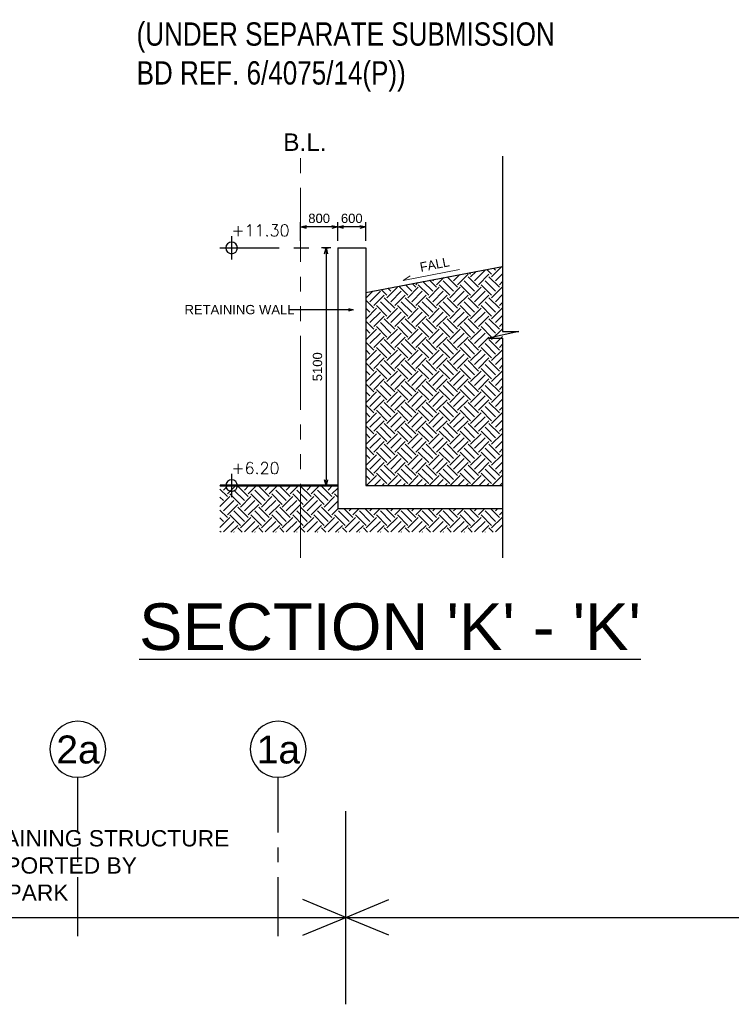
# Model space of a CAD drawing. Header units: millimetres. Extents: x 113048 to 489828, y -130780 to 23393.
# Tile 33 of 98: x 201323 to 216591, y -111190 to -90065. Entities that reach past the tile are written whole.
import ezdxf

# ---------------------------------------------------------------- set-up
doc = ezdxf.new("R2010")
doc.units = ezdxf.units.MM
doc.header["$LTSCALE"] = 100
for name, pattern in [('Center', [40, 10, -5, 20, -5]), ('DASHDOT', [1, 0.5, -0.25, 0, -0.25]), ('Grid Line', [22.225, 12.7, -3.175, 3.175, -3.175]), ('PHANTOM', [63.5, 31.75, -6.35, 6.35, -6.35, 6.35, -6.35])]:
    doc.linetypes.add(name, pattern=pattern)
for name, color, linetype, lineweight in [('A-ANNO-NPLT', 5, 'Center', 9), ('A-WALL', 2, 'Continuous', 9), ('A040_1', 7, 'Continuous', 20)]:
    doc.layers.add(name, color=color, linetype=linetype, lineweight=lineweight)
for name, color, linetype in [('A-WPL', 5, 'Continuous'), ('DLN020__', 6, 'DASHDOT'), ('DLN030_1', 1, 'Continuous'), ('DLN040__', 7, 'Continuous'), ('DLN280__', 3, 'Continuous'), ('LEVEL', 7, 'Continuous')]:
    doc.layers.add(name, color=color, linetype=linetype)
doc.styles.add('romans', font='romans.shx')
doc.styles.add('Swis721tBT', font='swissl.ttf')
doc.styles.add('SWISS MD BT', font='swiss.ttf')
doc.styles.add('VS', font='VS.shx')
doc.dimstyles.new('INTDIM', dxfattribs={"dimtxt": 200, "dimasz": 125, "dimexe": 100, "dimexo": 150, "dimgap": 80, "dimtad": 1, "dimdec": 0, "dimzin": 9, "dimdsep": 46, "dimtxsty": 'Swis721tBT', "dimblk": 'OPEN30', "dimcen": -125, "dimclrd": 256, "dimclre": 256, "dimclrt": 2, "dimaunit": 1, "dimadec": 1, "dimazin": 0, "dimtfac": 0.444444, "dimtdec": 0, "dimtix": 1, "dimtmove": 2, "dimatfit": 3, "dimldrblk": 'OPEN30', "dimfxl": 0, "dimtolj": 1, "dimlwd": -1, "dimlwe": -1, "dimarcsym": 0})
pattern_1 = [(45, (-54200.23, -94403.55), (3e-14, 449.0128), [317.5, -317.5]), (45, (-54284.42, -94319.36), (3e-14, 449.0128), [317.5, -317.5]), (45, (-54368.6, -94235.17), (3e-14, 449.0128), [317.5, -317.5]), (135, (-54368.6, -94179.04), (-449.0128, 3e-14), [317.5, -317.5]), (135, (-54284.42, -94094.85), (-449.0128, 3e-14), [317.5, -317.5]), (135, (-54200.23, -94010.66), (-449.0128, 3e-14), [317.5, -317.5])]

# ---------------------------------------------------------------- blocks, each defined once
blk = doc.blocks.new('_Open30')
at = {"color": 0, "linetype": 'ByBlock', "lineweight": -2}
for p, q in [((-1, 0.27), (0, 0)), ((0, 0), (-1, -0.27)), ((0, 0), (-1, 0))]:
    blk.add_line(p, q, dxfattribs=at)
blk = doc.blocks.new('*D92')
at = {"layer": 'Defpoints', "color": 0}
for p in [(207348, -94511), (207348, -94961, 0), (208148, -94961, 0)]:
    blk.add_point(p, dxfattribs=at)
at = {"layer": 'DLN030_1'}
for p, q in [((207348, -94811), (207348, -94411)), ((208148, -94811), (208148, -94411)), ((208023, -94511), (207473, -94511))]:
    blk.add_line(p, q, dxfattribs=at)
at = {"layer": 'DLN030_1', "xscale": 125, "yscale": 125, "zscale": 125}
for p, rotation in [((207348, -94511), 179.9999961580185), ((208148, -94511), 359.9999961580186)]:
    blk.add_blockref('_Open30', p, dxfattribs=dict(at, rotation=rotation))
at = {"layer": 'DLN030_1', "color": 2, "insert": (207748, -94328), "char_height": 200, "attachment_point": 5, "rotation": 360, "style": 'Swis721tBT'}
blk.add_mtext('\\A1;800', dxfattribs=at)
blk = doc.blocks.new('*D93')
at = {"layer": 'Defpoints', "color": 0}
for p in [(208148, -94961, 0), (207896, -100061), (208148, -100061, 0)]:
    blk.add_point(p, dxfattribs=at)
at = {"layer": 'DLN030_1'}
for p, q in [((207998, -94961), (207796, -94961)), ((207896, -95086), (207896, -99936)), ((207998, -100061), (207796, -100061))]:
    blk.add_line(p, q, dxfattribs=at)
at = {"layer": 'DLN030_1', "xscale": 125, "yscale": 125, "zscale": 125}
for p, rotation in [((207896, -94961), 90), ((207896, -100061), 270)]:
    blk.add_blockref('_Open30', p, dxfattribs=dict(at, rotation=rotation))
at = {"layer": 'DLN030_1', "color": 2, "insert": (207713, -97511), "char_height": 200, "attachment_point": 5, "rotation": 90, "style": 'Swis721tBT'}
blk.add_mtext('\\A1;5100', dxfattribs=at)
blk = doc.blocks.new('*D94')
at = {"layer": 'Defpoints', "color": 0}
for p in [(208148, -94511), (208148, -94961), (208748, -94961, 0)]:
    blk.add_point(p, dxfattribs=at)
at = {"layer": 'DLN030_1'}
for p, q in [((208148, -94811), (208148, -94411)), ((208748, -94811), (208748, -94411)), ((208623, -94511), (208273, -94511))]:
    blk.add_line(p, q, dxfattribs=at)
at = {"layer": 'DLN030_1', "xscale": 125, "yscale": 125, "zscale": 125}
for p, rotation in [((208148, -94511), 180.0000008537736), ((208748, -94511), 8.53773646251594e-07)]:
    blk.add_blockref('_Open30', p, dxfattribs=dict(at, rotation=rotation))
at = {"layer": 'DLN030_1', "color": 2, "insert": (208448, -94328), "char_height": 200, "attachment_point": 5, "rotation": 0, "style": 'Swis721tBT'}
blk.add_mtext('\\A1;600', dxfattribs=at)
blk = doc.blocks.new('ELEX')
at = {"layer": 'LEVEL'}
for p, q in [((0, 0.5), (0, -0.5)), ((0.5, 0), (-0.5, 0))]:
    blk.add_line(p, q, dxfattribs=at)
blk.add_circle((0, 0), 0.25, dxfattribs=at)
at = {"layer": 'LEVEL', "style": 'romans'}
blk.add_attdef('ELEX', (0.257, 0.354), '', height=0.5, dxfattribs=at)
blk = doc.blocks.new('Grid - Bubble - 4mm-251209-Black Box Lvl _0_00_G_F- Kahlen')
at = {"layer": 'DLN020__', "linetype": 'Continuous'}
blk.add_circle((0, 0), 4, dxfattribs=at)

msp = doc.modelspace()

# ---------------------------------------------------------------- hatches: boundary and pattern name
at = {"layer": 'A-WALL'}
h = msp.add_hatch(dxfattribs=at)
h.set_pattern_fill('EARTH', color=8, scale=50, angle=3.6498)
h.set_pattern_definition(pattern_1)
h.paths.add_polyline_path([(208748.4, -95915.3), (208748.4, -100060.8), (211683.4, -100060.8), (211683.4, -95357.8)])
h = msp.add_hatch(dxfattribs=at)
h.set_pattern_fill('EARTH', color=8, scale=50, angle=3.6498)
h.set_pattern_definition(pattern_1)
h.paths.add_polyline_path([(211683.4, -100560.8), (208148.4, -100560.8), (208148.4, -100060.8), (205619.6, -100060.8), (205619.6, -101060.8), (211683.4, -101060.8)])

# ---------------------------------------------------------------- linework, layer by layer
msp.add_line((139569.7, -109324.1), (228094.9, -109324.1))
at = {"layer": 'A-ANNO-NPLT', "color": 3, "linetype": 'PHANTOM', "ltscale": 0.5}
msp.add_line((207348.4, -101610.8, 0), (207348.4, -92995.5, 0), dxfattribs=at)
at = {"layer": 'A-WPL', "elevation": 0}
msp.add_lwpolyline([(208748.4, -95915.3), (211683.4, -95357.8)], dxfattribs=at)
at = {"layer": 'A040_1', "color": 7, "elevation": 0}
msp.add_lwpolyline([(209697.6, -95562.5), (209553.1, -95660.1), (210759.4, -95421.1)], dxfattribs=at)
at = {"layer": 'DLN020__', "linetype": 'Grid Line'}
for p, q in [((205619.6, -94960.5, 0), (207948.4, -94960.5, 0)), ((202569.7, -109729.1, -0.1), (202569.7, -106318, -0.1)), ((206869.7, -109729.1, -0.1), (206869.7, -106318, -0.1))]:
    msp.add_line(p, q, dxfattribs=at)
at = {"layer": 'DLN040__', "color": 5}
for p, q in [((208319.7, -111189.5, 0), (208319.7, -107047, 0)), ((121862.4, -109324.1), (237286.5, -109324.1))]:
    msp.add_line(p, q, dxfattribs=at)
at = {"layer": 'DLN040__', "color": 5, "elevation": 0}
for points in [[(207395.8, -109706.7), (208319.7, -109324.1), (207395.8, -108941.4)], [(209243.6, -109706.7), (208319.7, -109324.1), (209243.6, -108941.4)]]:
    msp.add_lwpolyline(points, dxfattribs=at)
at = {"layer": 'DLN280__'}
for p, q in [((208148.4, -94960.8, 0), (208148.4, -100560.8, 0)), ((208148.4, -94960.8, 0), (208748.4, -94960.8, 0)), ((208748.4, -94960.8, 0), (208748.4, -100060.8, 0)), ((208748.4, -95760.5, 0), (208748.4, -96110.8, 0)), ((211683.4, -100560.8, 0), (208148.4, -100560.8, 0))]:
    msp.add_line(p, q, dxfattribs=at)
at = {"layer": 'DLN280__', "color": 5, "const_width": 50, "elevation": 0}
msp.add_lwpolyline([(208148.4, -100060.8), (205619.6, -100060.8)], dxfattribs=at)
at = {"layer": 'DLN280__', "elevation": 0}
msp.add_lwpolyline([(208748.4, -100060.8), (211683.4, -100060.8)], dxfattribs=at)
at = {"layer": 'LEVEL', "color": 1}
for p, q in [((211683.4, -92995.5, 0), (211683.4, -96751, 0)), ((211683.4, -96901, 0), (211683.4, -101610.8, -6509))]:
    msp.add_line(p, q, dxfattribs=at)
at = {"layer": 'LEVEL', "color": 3}
for p, q in [((212031.1, -96751, 0), (211381.1, -96901, 0)), ((211683.4, -96751, 0), (212031.1, -96751, 0)), ((211381.1, -96901, 0), (211683.4, -96901, 0))]:
    msp.add_line(p, q, dxfattribs=at)

# ---------------------------------------------------------------- block references
at = {"layer": 'DLN020__', "xscale": -149.9999999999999, "yscale": 149.9999999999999, "zscale": 149.9999999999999, "rotation": 180}
for p in [(202569.7, -105718, -0.1), (206869.7, -105718, -0.1)]:
    msp.add_blockref('Grid - Bubble - 4mm-251209-Black Box Lvl _0_00_G_F- Kahlen', p, dxfattribs=at)
at = {"layer": 'LEVEL'}
ref = msp.add_blockref('ELEX', (205869.6, -94960.5, 0), dxfattribs=dict(at, xscale=-499.9999999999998, yscale=499.9999999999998, zscale=499.9999999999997, rotation=359.9999999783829))
ref.add_attrib('ELEX', '+11.30', (205869.6, -94710.5, 0), dxfattribs={"height": 250, "rotation": 360, "style": 'romans'})
ref = msp.add_blockref('ELEX', (205869.6, -100060.8, 0), dxfattribs=dict(at, xscale=-499.9999999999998, yscale=499.9999999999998, zscale=499.9999999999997, rotation=359.9999999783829))
ref.add_attrib('ELEX', '+6.20', (205869.6, -99810.8, 0), dxfattribs={"height": 250, "rotation": 360, "style": 'romans'})

# ---------------------------------------------------------------- texts
at = {"layer": 'A040_1', "color": 7, "insert": (210519.8, -95155.4, 0), "char_height": 200, "width": 2254.64, "attachment_point": 3, "rotation": 11.20534}
msp.add_mtext('FALL', dxfattribs=at)
at = {"layer": 'DLN020__', "color": 3, "char_height": 600, "width": 1209.6, "attachment_point": 2, "rotation": 360, "line_spacing_factor": 1.00667}
for s, insert in [('{\\fSwis721 BT|b0|i0|c0|p34;2a}', (202573.9, -105422.3, -0.1)), ('{\\fSwis721 BT|b0|i0|c0|p34;1a}', (206873.9, -105422.3, -0.1))]:
    msp.add_mtext(s, dxfattribs=dict(at, insert=insert))
at = {"layer": 'DLN040__', "insert": (203831.2, -90122.6), "char_height": 500, "attachment_point": 1, "style": 'VS'}
msp.add_mtext('\\A1;{\\fSwis721 BT|b0|i0|c0|p34;\\W0.8;\\C7;(UNDER SEPARATE SUBMISSION\\PBD REF. 6/4075/14(P))}', dxfattribs=at)
at = {"layer": 'DLN040__', "color": 3, "insert": (206976.8, -92504.6, 0), "char_height": 375, "attachment_point": 1, "style": 'SWISS MD BT'}
msp.add_mtext('B.L.', dxfattribs=at)
at = {"layer": 'DLN040__', "insert": (204859.6, -96184.9, 0), "char_height": 200, "width": 2795.192, "attachment_point": 1, "rotation": 360, "style": 'SWISS MD BT'}
msp.add_mtext('RETAINING WALL', dxfattribs=at)
at = {"layer": 'DLN040__', "insert": (203884.1, -102588.1), "char_height": 1000, "width": 10729.351, "attachment_point": 1, "style": 'VS'}
msp.add_mtext("{\\fSwis721 BT|b0|i0|c0|p34;\\L\\C3;SECTION 'K' - 'K' }", dxfattribs=at)
at = {"layer": 'DLN040__', "color": 5, "insert": (200007.6, -108974.1), "char_height": 350, "width": 6000, "attachment_point": 7, "rotation": 0, "style": 'SWISS MD BT'}
msp.add_mtext('RETAINING STRUCTURE SUPPORTED BY CARPARK', dxfattribs=at)

# ---------------------------------------------------------------- dimensions: what is measured, and where the dimension line sits
at = {"layer": 'DLN030_1'}
for base, p1, p2, angle, picture, middle in [((207348.4, -94510.5, 0), (208148.4, -94960.8, 0), (207348.4, -94960.8, 0), 360, '*D92', (207748.4, -94327.8, 0)), ((208148.4, -94510.5, 0), (208748.4, -94960.8, 0), (208148.4, -94960.5, 0), 0, '*D94', (208448.4, -94327.8, 0)), ((207895.8, -100060.8, 0), (208148.4, -94960.8, 0), (208148.4, -100060.8, 0), 90, '*D93', (207713, -97510.8, 0))]:
    dim = msp.add_linear_dim(base=base, p1=p1, p2=p2, angle=angle, dimstyle='INTDIM', dxfattribs=at)
    dim.commit()
    dim.dimension.update_dxf_attribs({"geometry": picture, "text_midpoint": middle})

# ---------------------------------------------------------------- leaders
at = {"layer": 'DLN040__'}
msp.add_leader([(208478, -96290.7, 0), (207118.1, -96290.7, 0)], dimstyle='INTDIM', override={"dimtxt": 350, "dimasz": 100, "dimgap": 100, "dimclrd": 1, "dimarcsym": 2}, dxfattribs=at)

doc.saveas('drawing.dxf')
